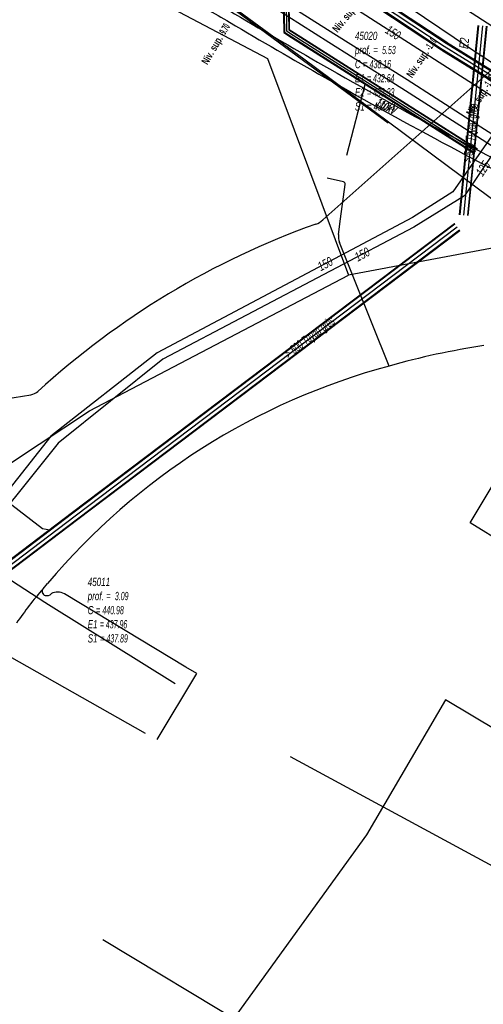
# Model space of a CAD drawing. Header units: metres. Extents: x 2695563 to 2696938, y 1260544 to 1262032.
# Tile 179 of 256: x 2696150 to 2696179, y 1261654 to 1261714. Entities that reach past the tile are written whole.
import ezdxf

# ---------------------------------------------------------------- set-up
doc = ezdxf.new("R2010")
doc.units = ezdxf.units.M
doc.header["$LTSCALE"] = 100
doc.linetypes.add('AUSGEZOGEN', pattern=[0])
doc.linetypes.add('STRICHLINIE2_S3', pattern=[0.25, 0.15, -0.1])
for name, color, linetype in [('Eau portable_Cadastre des conduites_Conduite', 171, 'AUSGEZOGEN'), ('Eau potable_Cadastre des conduites_Conduite_Texte', 171, 'AUSGEZOGEN'), ('EU_Cadastre des conduites', 24, 'AUSGEZOGEN'), ('EU_Cadastre des conduites – Texte', 7, 'AUSGEZOGEN'), ('EU_Cadastre des conduites_Regard normalisé – Texte', 24, 'AUSGEZOGEN'), ('EU_Cadastre des conduites_Texte entrée-sortie', 24, 'AUSGEZOGEN'), ('Gaz_Cadastre des conduites_Conduite', 32, 'AUSGEZOGEN'), ('Gaz_Cadastre des conduites_Conduite_Texte', 32, 'AUSGEZOGEN'), ('Réseau électrique_Cadastre des conduite_Bord du tracé', 1, 'AUSGEZOGEN'), ('Réseau électrique_Cadastre des conduite_Tronçon de tracé', 1, 'AUSGEZOGEN'), ('Réseau électrique_Cadastre des conduite_Tronçon de tracé_Texte', 1, 'AUSGEZOGEN'), ('Réseau électrique_Point altimétrique_Texte', 7, 'AUSGEZOGEN'), ('TV_Cadastre des conduites_CONDUITE', 92, 'AUSGEZOGEN'), ('Télécommunications_SW_Cadastre des conduites_Bord du tracé', 94, 'AUSGEZOGEN')]:
    doc.layers.add(name, color=color, linetype=linetype)
doc.styles.add('ARIAL', font='arial.ttf')
doc.styles.add('ARIALNARROW', font='ARIALN.TTF')
pattern_1 = [(0, (2708005, 1273150), (6075, 6075), [6075, -6075]), (90, (2708005, 1273150), (-6075, 6075), [6075, -6075])]

# ---------------------------------------------------------------- blocks, each defined once
blk = doc.blocks.new('COMPLEXOBJECT_1631')
at = {"layer": 'Réseau électrique_Cadastre des conduite_Bord du tracé', "color": 1, "linetype": 'AUSGEZOGEN', "transparency": 33554687}
blk.add_lwpolyline([(6189.373, 11699.463), (6187.297, 11700.777), (6184.765, 11702.39)], dxfattribs=at)
for centre, radius, start, end in [((6127.284, 11739.307), 8.98, 320.68258, 324.50671), ((6040.657, 11602.194), 161.931, 50.77009, 54.54179), ((6040.183, 11601.587), 162.101, 50.76703, 54.53675), ((6443.813, 12130.737), 502.935, 233.27473, 233.88802), ((6433.832, 12117.266), 486.77, 233.26795, 233.90405), ((6265.515, 11890.769), 204.008, 234.62174, 238.71189), ((6265.4, 11890.606), 204.408, 234.62304, 238.7135), ((6265.992, 11891.594), 204.961, 238.71763, 239.63141), ((6260.223, 11881.87), 194.254, 238.68032, 239.64938), ((6343.272, 12019.863), 354.704, 239.33609, 240.42019), ((6342.935, 12019.273), 354.625, 239.33457, 240.42116), ((6343.168, 12019.658), 354.474, 240.41829, 243.24475), ((6342.934, 12019.224), 354.582, 240.41746, 243.24618), ((6145.526, 11622.244), 88.799, 60.41101, 64.8136), ((6169.131, 11679.018), 28.118, 56.2201, 59.05251)]:
    blk.add_arc(centre, radius, start, end, dxfattribs=at)
blk = doc.blocks.new('COMPLEXOBJECT_1792')
at = {"layer": 'Réseau électrique_Cadastre des conduite_Bord du tracé', "color": 1, "linetype": 'AUSGEZOGEN', "transparency": 33554687}
blk.add_line((6195.051, 11693.681), (6194.461, 11694.139), dxfattribs=at)
for points in [[(6191.479, 11698.844), (6189.875, 11699.855), (6185.581, 11702.574), (6181.358, 11705.321), (6176.46, 11708.446), (6172.926, 11710.715), (6168.448, 11713.521), (6164.273, 11716.188), (6159.994, 11718.964), (6155.83, 11721.737), (6151.762, 11724.602), (6145.785, 11729.021), (6145.573, 11729.202), (6145.19, 11728.741), (6145.411, 11728.551), (6151.41, 11724.116), (6155.49, 11721.241), (6159.664, 11718.462), (6163.949, 11715.684), (6168.128, 11713.013), (6172.604, 11710.209), (6176.136, 11707.94), (6181.034, 11704.817), (6185.257, 11702.07), (6189.555, 11699.347), (6191.048, 11698.406)], [(6194.009, 11693.729), (6194.815, 11693.192), (6195.051, 11693.681)]]:
    blk.add_lwpolyline(points, dxfattribs=at)
for centre, radius, start, end in [((6190.152, 11696.571), 2.042, 2.47271, 63.9638), ((6190.519, 11696.886), 2.181, 2.53334, 63.88998), ((6196.182, 11697.105), 4.015, 186.37716, 237.23196), ((6196.573, 11697.417), 3.899, 186.4008, 237.20692)]:
    blk.add_arc(centre, radius, start, end, dxfattribs=at)
blk = doc.blocks.new('COMPLEXOBJECT_2127')
at = {"layer": 'Réseau électrique_Cadastre des conduite_Tronçon de tracé', "color": 1, "linetype": 'AUSGEZOGEN', "transparency": 33554687}
for p, q in [((6167.768, 11702.156), (6180.109, 11713.14)), ((6143.646, 11690.459), (6149.92, 11691.47)), ((6139.245, 11687.226), (6143.207, 11690.267))]:
    blk.add_line(p, q, dxfattribs=at)
for centre, radius, start, end in [((6180.402, 11712.813), 0.439, 90.12035, 131.84944), ((6166.881, 11703.161), 1.341, 289.71715, 311.43242), ((6184.17, 11654.746), 50.069, 109.6498, 132.48393), ((6149.793, 11692.317), 0.856, 278.53763, 310.94566), ((6143.807, 11689.493), 0.98, 99.46683, 127.77823), ((6137.433, 11689.378), 2.813, 243.93719, 310.09068)]:
    blk.add_arc(centre, radius, start, end, dxfattribs=at)
blk = doc.blocks.new('COMPLEXOBJECT_2173')
at = {"layer": 'Réseau électrique_Cadastre des conduite_Tronçon de tracé', "color": 1, "linetype": 'AUSGEZOGEN', "transparency": 33554687}
blk.add_line((6159.398, 11674.812), (6151.972, 11679.294), dxfattribs=at)
blk.add_arc((6151.553, 11678.552), 0.852, 60.52404, 116.46486, dxfattribs=at)
blk = doc.blocks.new('COMPLEXOBJECT_2243')
at = {"layer": 'Réseau électrique_Cadastre des conduite_Tronçon de tracé', "color": 1, "linetype": 'AUSGEZOGEN', "transparency": 33554687}
for p, q in [((6169.025, 11704.475), (6168.04, 11704.702)), ((6168.853, 11702.231), (6169.131, 11704.323))]:
    blk.add_line(p, q, dxfattribs=at)
blk.add_arc((6168.985, 11704.334), 0.147, 355.66671, 74.11469, dxfattribs=at)
blk = doc.blocks.new('COMPLEXOBJECT_2260')
at = {"layer": 'Réseau électrique_Cadastre des conduite_Tronçon de tracé', "color": 1, "linetype": 'AUSGEZOGEN', "transparency": 33554687}
for p, q in [((6168.729, 11701.271), (6168.853, 11702.231)), ((6171.82, 11693.224), (6168.789, 11700.785))]:
    blk.add_line(p, q, dxfattribs=at)
blk.add_arc((6169.54, 11701.124), 0.824, 169.75458, 204.3213, dxfattribs=at)
blk = doc.blocks.new('COMPLEXOBJECT_2527')
at = {"layer": 'Réseau électrique_Cadastre des conduite_Tronçon de tracé', "color": 1, "linetype": 'STRICHLINIE2_S3', "transparency": 33554687}
blk.add_lwpolyline([(6191.855, 11693.205), (6145.745, 11727.283), (6123.305, 11743.751)], dxfattribs=at)

msp = doc.modelspace()

# ---------------------------------------------------------------- hatches: boundary and pattern name
at = {"layer": 'Réseau électrique_Cadastre des conduite_Bord du tracé', "lineweight": 18, "transparency": 33554687}
h = msp.add_hatch(dxfattribs=at)
h.set_pattern_fill('MUSTER', color=1, scale=6075, style=0, pattern_type=2)
h.set_pattern_definition(pattern_1)
h.paths.add_polyline_path([(2696135.201, 1261733.427), (2696135.481, 1261733.227), (2696135.761, 1261733.027), (2696136.04, 1261732.826), (2696136.318, 1261732.624), (2696136.597, 1261732.422), (2696136.875, 1261732.219), (2696137.152, 1261732.015), (2696137.429, 1261731.811), (2696137.706, 1261731.607), (2696137.982, 1261731.401), (2696138.257, 1261731.196), (2696138.533, 1261730.989), (2696138.808, 1261730.782), (2696139.082, 1261730.575), (2696139.356, 1261730.367), (2696139.629, 1261730.158), (2696139.902, 1261729.948), (2696140.175, 1261729.739), (2696140.447, 1261729.528), (2696140.719, 1261729.317), (2696140.99, 1261729.106), (2696141.261, 1261728.893), (2696141.531, 1261728.681), (2696141.801, 1261728.467), (2696142.071, 1261728.253), (2696142.34, 1261728.039), (2696142.608, 1261727.824), (2696142.876, 1261727.608), (2696143.144, 1261727.392), (2696143.411, 1261727.175), (2696143.678, 1261726.958), (2696143.818, 1261726.854), (2696143.958, 1261726.75), (2696144.097, 1261726.645), (2696144.237, 1261726.541), (2696144.377, 1261726.437), (2696144.517, 1261726.333), (2696144.657, 1261726.229), (2696144.797, 1261726.126), (2696144.937, 1261726.022), (2696145.077, 1261725.918), (2696145.217, 1261725.814), (2696145.357, 1261725.71), (2696145.497, 1261725.607), (2696145.638, 1261725.503), (2696145.778, 1261725.4), (2696145.918, 1261725.296), (2696146.059, 1261725.193), (2696146.199, 1261725.089), (2696146.339, 1261724.986), (2696146.48, 1261724.883), (2696146.62, 1261724.78), (2696146.761, 1261724.676), (2696146.901, 1261724.573), (2696147.042, 1261724.47), (2696147.182, 1261724.367), (2696147.323, 1261724.264), (2696147.464, 1261724.161), (2696147.605, 1261724.058), (2696147.745, 1261723.956), (2696147.886, 1261723.853), (2696148.027, 1261723.75), (2696148.411, 1261723.478), (2696148.796, 1261723.207), (2696149.181, 1261722.936), (2696149.567, 1261722.667), (2696149.954, 1261722.398), (2696150.341, 1261722.131), (2696150.729, 1261721.864), (2696151.118, 1261721.598), (2696151.507, 1261721.333), (2696151.896, 1261721.069), (2696152.287, 1261720.806), (2696152.678, 1261720.544), (2696153.069, 1261720.282), (2696153.461, 1261720.022), (2696153.854, 1261719.762), (2696154.247, 1261719.503), (2696154.641, 1261719.246), (2696155.036, 1261718.989), (2696155.431, 1261718.733), (2696155.826, 1261718.478), (2696156.223, 1261718.224), (2696156.619, 1261717.971), (2696157.017, 1261717.718), (2696157.415, 1261717.467), (2696157.813, 1261717.216), (2696158.213, 1261716.967), (2696158.612, 1261716.718), (2696159.013, 1261716.471), (2696159.414, 1261716.224), (2696159.815, 1261715.978), (2696160.217, 1261715.733), (2696160.308, 1261715.678), (2696160.398, 1261715.623), (2696160.489, 1261715.568), (2696160.579, 1261715.513), (2696160.67, 1261715.458), (2696160.761, 1261715.403), (2696160.852, 1261715.349), (2696160.942, 1261715.294), (2696161.033, 1261715.239), (2696161.124, 1261715.185), (2696161.215, 1261715.13), (2696161.306, 1261715.075), (2696161.397, 1261715.021), (2696161.487, 1261714.967), (2696161.578, 1261714.912), (2696161.669, 1261714.858), (2696161.76, 1261714.804), (2696161.852, 1261714.749), (2696161.943, 1261714.695), (2696162.034, 1261714.641), (2696162.125, 1261714.587), (2696162.216, 1261714.533), (2696162.307, 1261714.479), (2696162.399, 1261714.425), (2696162.49, 1261714.371), (2696162.581, 1261714.317), (2696162.672, 1261714.264), (2696162.764, 1261714.21), (2696162.855, 1261714.156), (2696162.947, 1261714.103), (2696163.038, 1261714.049), (2696163.225, 1261713.938), (2696163.411, 1261713.828), (2696163.598, 1261713.718), (2696163.785, 1261713.607), (2696163.972, 1261713.497), (2696164.159, 1261713.387), (2696164.346, 1261713.277), (2696164.533, 1261713.167), (2696164.72, 1261713.058), (2696164.907, 1261712.948), (2696165.095, 1261712.839), (2696165.282, 1261712.729), (2696165.47, 1261712.62), (2696165.657, 1261712.511), (2696165.845, 1261712.402), (2696166.032, 1261712.293), (2696166.22, 1261712.185), (2696166.408, 1261712.076), (2696166.596, 1261711.967), (2696166.784, 1261711.859), (2696166.972, 1261711.751), (2696167.16, 1261711.642), (2696167.348, 1261711.534), (2696167.536, 1261711.426), (2696167.724, 1261711.319), (2696167.912, 1261711.211), (2696168.101, 1261711.103), (2696168.289, 1261710.996), (2696168.478, 1261710.888), (2696168.666, 1261710.781), (2696168.855, 1261710.674), (2696169.346, 1261710.396), (2696169.838, 1261710.118), (2696170.33, 1261709.841), (2696170.823, 1261709.565), (2696171.316, 1261709.29), (2696171.81, 1261709.015), (2696172.303, 1261708.742), (2696172.798, 1261708.469), (2696173.293, 1261708.197), (2696173.788, 1261707.925), (2696174.284, 1261707.655), (2696174.78, 1261707.385), (2696175.276, 1261707.116), (2696175.773, 1261706.848), (2696176.271, 1261706.581), (2696176.768, 1261706.314), (2696177.267, 1261706.048), (2696177.765, 1261705.783), (2696178.264, 1261705.519), (2696178.764, 1261705.256), (2696179.264, 1261704.993), (2696179.764, 1261704.731), (2696180.265, 1261704.47), (2696180.766, 1261704.21), (2696181.268, 1261703.951), (2696181.77, 1261703.692), (2696182.272, 1261703.434), (2696182.775, 1261703.177), (2696183.278, 1261702.921), (2696183.782, 1261702.666), (2696184.286, 1261702.411), (2696184.485, 1261702.317), (2696184.684, 1261702.223), (2696184.882, 1261702.128), (2696185.081, 1261702.032), (2696185.279, 1261701.936), (2696185.477, 1261701.84), (2696185.675, 1261701.743), (2696185.872, 1261701.646), (2696186.069, 1261701.548), (2696186.266, 1261701.45), (2696186.463, 1261701.351), (2696186.659, 1261701.252), (2696186.855, 1261701.152), (2696187.051, 1261701.052), (2696187.247, 1261700.951), (2696187.442, 1261700.849), (2696187.638, 1261700.748), (2696187.832, 1261700.646), (2696188.027, 1261700.543), (2696188.222, 1261700.44), (2696188.416, 1261700.336), (2696188.61, 1261700.232), (2696188.803, 1261700.127), (2696188.997, 1261700.022), (2696189.19, 1261699.917), (2696189.383, 1261699.81), (2696189.575, 1261699.704), (2696189.768, 1261699.597), (2696189.96, 1261699.489), (2696190.151, 1261699.381), (2696190.343, 1261699.273), (2696188.267, 1261700.587), (2696185.735, 1261702.2), (2696185.698, 1261702.225), (2696185.66, 1261702.25), (2696185.623, 1261702.275), (2696185.586, 1261702.299), (2696185.548, 1261702.324), (2696185.511, 1261702.349), (2696185.473, 1261702.373), (2696185.436, 1261702.398), (2696185.398, 1261702.422), (2696185.36, 1261702.446), (2696185.323, 1261702.471), (2696185.285, 1261702.495), (2696185.247, 1261702.519), (2696185.209, 1261702.543), (2696185.172, 1261702.567), (2696185.134, 1261702.591), (2696185.096, 1261702.615), (2696185.058, 1261702.639), (2696185.02, 1261702.663), (2696184.982, 1261702.687), (2696184.944, 1261702.71), (2696184.906, 1261702.734), (2696184.867, 1261702.758), (2696184.829, 1261702.781), (2696184.791, 1261702.805), (2696184.753, 1261702.828), (2696184.715, 1261702.851), (2696184.676, 1261702.875), (2696184.638, 1261702.898), (2696184.599, 1261702.921), (2696184.561, 1261702.944), (2696184.058, 1261703.198), (2696183.554, 1261703.453), (2696183.052, 1261703.709), (2696182.549, 1261703.966), (2696182.048, 1261704.224), (2696181.546, 1261704.482), (2696181.045, 1261704.741), (2696180.545, 1261705.001), (2696180.044, 1261705.262), (2696179.544, 1261705.523), (2696179.045, 1261705.786), (2696178.546, 1261706.049), (2696178.048, 1261706.313), (2696177.549, 1261706.577), (2696177.052, 1261706.843), (2696176.555, 1261707.109), (2696176.058, 1261707.376), (2696175.561, 1261707.644), (2696175.065, 1261707.913), (2696174.57, 1261708.182), (2696174.075, 1261708.452), (2696173.58, 1261708.723), (2696173.086, 1261708.995), (2696172.592, 1261709.268), (2696172.098, 1261709.541), (2696171.605, 1261709.815), (2696171.113, 1261710.09), (2696170.621, 1261710.366), (2696170.129, 1261710.643), (2696169.638, 1261710.92), (2696169.147, 1261711.198), (2696168.959, 1261711.305), (2696168.771, 1261711.412), (2696168.582, 1261711.519), (2696168.394, 1261711.626), (2696168.206, 1261711.734), (2696168.018, 1261711.841), (2696167.831, 1261711.949), (2696167.643, 1261712.057), (2696167.455, 1261712.164), (2696167.267, 1261712.272), (2696167.08, 1261712.381), (2696166.892, 1261712.489), (2696166.705, 1261712.597), (2696166.518, 1261712.705), (2696166.33, 1261712.814), (2696166.143, 1261712.923), (2696165.956, 1261713.031), (2696165.769, 1261713.14), (2696165.582, 1261713.249), (2696165.395, 1261713.358), (2696165.208, 1261713.468), (2696165.021, 1261713.577), (2696164.834, 1261713.686), (2696164.647, 1261713.796), (2696164.461, 1261713.906), (2696164.274, 1261714.015), (2696164.087, 1261714.125), (2696163.901, 1261714.235), (2696163.715, 1261714.345), (2696163.528, 1261714.456), (2696163.342, 1261714.566), (2696163.251, 1261714.619), (2696163.16, 1261714.673), (2696163.069, 1261714.726), (2696162.978, 1261714.78), (2696162.887, 1261714.833), (2696162.797, 1261714.887), (2696162.706, 1261714.94), (2696162.615, 1261714.994), (2696162.524, 1261715.048), (2696162.434, 1261715.101), (2696162.343, 1261715.155), (2696162.252, 1261715.209), (2696162.162, 1261715.263), (2696162.071, 1261715.317), (2696161.98, 1261715.371), (2696161.89, 1261715.425), (2696161.799, 1261715.479), (2696161.709, 1261715.533), (2696161.618, 1261715.587), (2696161.528, 1261715.642), (2696161.438, 1261715.696), (2696161.347, 1261715.75), (2696161.257, 1261715.804), (2696161.166, 1261715.859), (2696161.076, 1261715.913), (2696160.986, 1261715.968), (2696160.896, 1261716.022), (2696160.805, 1261716.077), (2696160.715, 1261716.132), (2696160.625, 1261716.186), (2696160.535, 1261716.241), (2696160.134, 1261716.485), (2696159.733, 1261716.731), (2696159.333, 1261716.977), (2696158.934, 1261717.224), (2696158.535, 1261717.472), (2696158.136, 1261717.721), (2696157.739, 1261717.971), (2696157.341, 1261718.222), (2696156.945, 1261718.474), (2696156.549, 1261718.727), (2696156.153, 1261718.98), (2696155.758, 1261719.235), (2696155.364, 1261719.49), (2696154.971, 1261719.747), (2696154.577, 1261720.004), (2696154.185, 1261720.262), (2696153.793, 1261720.521), (2696153.402, 1261720.781), (2696153.011, 1261721.042), (2696152.621, 1261721.304), (2696152.231, 1261721.566), (2696151.842, 1261721.83), (2696151.454, 1261722.094), (2696151.067, 1261722.36), (2696150.679, 1261722.626), (2696150.293, 1261722.893), (2696149.907, 1261723.161), (2696149.522, 1261723.43), (2696149.137, 1261723.7), (2696148.753, 1261723.97), (2696148.37, 1261724.242), (2696148.23, 1261724.344), (2696148.089, 1261724.447), (2696147.949, 1261724.549), (2696147.809, 1261724.652), (2696147.669, 1261724.754), (2696147.529, 1261724.857), (2696147.389, 1261724.96), (2696147.249, 1261725.062), (2696147.109, 1261725.165), (2696146.969, 1261725.268), (2696146.829, 1261725.371), (2696146.689, 1261725.474), (2696146.549, 1261725.577), (2696146.409, 1261725.68), (2696146.27, 1261725.783), (2696146.13, 1261725.886), (2696145.99, 1261725.989), (2696145.85, 1261726.092), (2696145.711, 1261726.195), (2696145.571, 1261726.299), (2696145.432, 1261726.402), (2696145.292, 1261726.505), (2696145.153, 1261726.609), (2696145.013, 1261726.712), (2696144.874, 1261726.816), (2696144.734, 1261726.919), (2696144.595, 1261727.023), (2696144.456, 1261727.127), (2696144.316, 1261727.23), (2696144.177, 1261727.334), (2696144.038, 1261727.438), (2696143.771, 1261727.655), (2696143.504, 1261727.872), (2696143.237, 1261728.088), (2696142.969, 1261728.303), (2696142.7, 1261728.518), (2696142.432, 1261728.733), (2696142.162, 1261728.946), (2696141.892, 1261729.16), (2696141.622, 1261729.372), (2696141.352, 1261729.584), (2696141.08, 1261729.796), (2696140.809, 1261730.007), (2696140.537, 1261730.217), (2696140.264, 1261730.427), (2696139.991, 1261730.636), (2696139.718, 1261730.844), (2696139.444, 1261731.052), (2696139.17, 1261731.26), (2696138.895, 1261731.467), (2696138.62, 1261731.673), (2696138.344, 1261731.879), (2696138.068, 1261732.084), (2696137.792, 1261732.288), (2696137.515, 1261732.492), (2696137.238, 1261732.695), (2696136.96, 1261732.898), (2696136.682, 1261733.1), (2696136.403, 1261733.302), (2696136.124, 1261733.503), (2696135.845, 1261733.703), (2696135.565, 1261733.903), (2696135.554, 1261733.887), (2696135.542, 1261733.872), (2696135.531, 1261733.856), (2696135.52, 1261733.84), (2696135.508, 1261733.825), (2696135.497, 1261733.809), (2696135.486, 1261733.793), (2696135.474, 1261733.778), (2696135.463, 1261733.762), (2696135.451, 1261733.747), (2696135.439, 1261733.731), (2696135.428, 1261733.716), (2696135.416, 1261733.7), (2696135.405, 1261733.685), (2696135.393, 1261733.67), (2696135.381, 1261733.654), (2696135.369, 1261733.639), (2696135.358, 1261733.624), (2696135.346, 1261733.608), (2696135.334, 1261733.593), (2696135.322, 1261733.578), (2696135.31, 1261733.563), (2696135.298, 1261733.547), (2696135.286, 1261733.532), (2696135.274, 1261733.517), (2696135.262, 1261733.502), (2696135.25, 1261733.487), (2696135.238, 1261733.472), (2696135.225, 1261733.457), (2696135.213, 1261733.442)], flags=0)
h = msp.add_hatch(dxfattribs=at)
h.set_pattern_fill('MUSTER', color=1, scale=6075, style=0, pattern_type=2)
h.set_pattern_definition(pattern_1)
h.paths.add_polyline_path([(2696196.021, 1261693.491), (2696195.431, 1261693.949), (2696195.338, 1261694.011), (2696195.247, 1261694.075), (2696195.158, 1261694.142), (2696195.071, 1261694.212), (2696194.985, 1261694.283), (2696194.902, 1261694.358), (2696194.821, 1261694.435), (2696194.743, 1261694.513), (2696194.666, 1261694.595), (2696194.592, 1261694.678), (2696194.52, 1261694.763), (2696194.451, 1261694.851), (2696194.384, 1261694.94), (2696194.32, 1261695.032), (2696194.259, 1261695.125), (2696194.2, 1261695.219), (2696194.144, 1261695.316), (2696194.091, 1261695.414), (2696194.04, 1261695.513), (2696193.993, 1261695.614), (2696193.948, 1261695.716), (2696193.906, 1261695.82), (2696193.868, 1261695.924), (2696193.832, 1261696.03), (2696193.799, 1261696.137), (2696193.77, 1261696.244), (2696193.743, 1261696.352), (2696193.72, 1261696.462), (2696193.699, 1261696.571), (2696193.682, 1261696.681), (2696193.668, 1261696.792), (2696193.663, 1261696.867), (2696193.656, 1261696.942), (2696193.646, 1261697.017), (2696193.634, 1261697.091), (2696193.619, 1261697.165), (2696193.602, 1261697.238), (2696193.582, 1261697.311), (2696193.559, 1261697.383), (2696193.534, 1261697.454), (2696193.507, 1261697.524), (2696193.477, 1261697.593), (2696193.445, 1261697.661), (2696193.41, 1261697.728), (2696193.373, 1261697.794), (2696193.334, 1261697.858), (2696193.293, 1261697.922), (2696193.25, 1261697.983), (2696193.204, 1261698.043), (2696193.156, 1261698.102), (2696193.107, 1261698.158), (2696193.055, 1261698.213), (2696193.002, 1261698.266), (2696192.947, 1261698.318), (2696192.89, 1261698.367), (2696192.831, 1261698.415), (2696192.771, 1261698.46), (2696192.71, 1261698.503), (2696192.646, 1261698.544), (2696192.582, 1261698.583), (2696192.516, 1261698.62), (2696192.449, 1261698.654), (2696190.845, 1261699.665), (2696186.551, 1261702.384), (2696182.328, 1261705.131), (2696177.43, 1261708.256), (2696173.896, 1261710.525), (2696169.418, 1261713.331), (2696165.243, 1261715.998), (2696160.964, 1261718.774), (2696156.8, 1261721.547), (2696152.732, 1261724.412), (2696146.755, 1261728.831), (2696146.543, 1261729.012), (2696146.16, 1261728.551), (2696146.381, 1261728.361), (2696152.38, 1261723.926), (2696156.46, 1261721.051), (2696160.634, 1261718.272), (2696164.919, 1261715.494), (2696169.098, 1261712.823), (2696173.574, 1261710.019), (2696177.106, 1261707.75), (2696182.004, 1261704.627), (2696186.227, 1261701.88), (2696190.525, 1261699.157), (2696192.018, 1261698.216), (2696192.081, 1261698.184), (2696192.143, 1261698.15), (2696192.203, 1261698.113), (2696192.263, 1261698.075), (2696192.321, 1261698.034), (2696192.377, 1261697.992), (2696192.432, 1261697.947), (2696192.486, 1261697.901), (2696192.537, 1261697.853), (2696192.588, 1261697.803), (2696192.636, 1261697.751), (2696192.682, 1261697.698), (2696192.727, 1261697.643), (2696192.77, 1261697.587), (2696192.811, 1261697.529), (2696192.849, 1261697.47), (2696192.886, 1261697.41), (2696192.92, 1261697.348), (2696192.953, 1261697.285), (2696192.983, 1261697.221), (2696193.011, 1261697.156), (2696193.037, 1261697.09), (2696193.06, 1261697.024), (2696193.081, 1261696.956), (2696193.1, 1261696.888), (2696193.116, 1261696.819), (2696193.13, 1261696.75), (2696193.142, 1261696.68), (2696193.151, 1261696.61), (2696193.158, 1261696.54), (2696193.162, 1261696.469), (2696193.176, 1261696.355), (2696193.194, 1261696.241), (2696193.215, 1261696.128), (2696193.239, 1261696.016), (2696193.266, 1261695.904), (2696193.297, 1261695.793), (2696193.331, 1261695.684), (2696193.367, 1261695.575), (2696193.407, 1261695.467), (2696193.45, 1261695.36), (2696193.496, 1261695.255), (2696193.545, 1261695.151), (2696193.597, 1261695.048), (2696193.652, 1261694.947), (2696193.71, 1261694.848), (2696193.771, 1261694.75), (2696193.834, 1261694.654), (2696193.9, 1261694.56), (2696193.969, 1261694.468), (2696194.04, 1261694.378), (2696194.114, 1261694.29), (2696194.19, 1261694.204), (2696194.269, 1261694.121), (2696194.35, 1261694.039), (2696194.434, 1261693.96), (2696194.52, 1261693.884), (2696194.607, 1261693.809), (2696194.697, 1261693.738), (2696194.789, 1261693.669), (2696194.883, 1261693.603), (2696194.979, 1261693.539), (2696195.785, 1261693.002)], flags=0)

# ---------------------------------------------------------------- linework, layer by layer
at = {"layer": 'Eau portable_Cadastre des conduites_Conduite', "color": 7, "linetype": 'AUSGEZOGEN', "transparency": 33554687}
for p, q in [((2696167.94, 1261719.079), (2696177.708, 1261712.494)), ((2696151.966, 1261678.464), (2696159.713, 1261673.631))]:
    msp.add_line(p, q, dxfattribs=at)
at = {"layer": 'Eau portable_Cadastre des conduites_Conduite', "linetype": 'AUSGEZOGEN', "transparency": 33554687}
for p, q in [((2696172.362, 1261715.437), (2696176.307, 1261712.822)), ((2696172.046, 1261714.971), (2696175.997, 1261712.354)), ((2696172.064, 1261714.997), (2696176.014, 1261712.38)), ((2696172.081, 1261715.023), (2696176.031, 1261712.406)), ((2696172.327, 1261715.385), (2696176.273, 1261712.77)), ((2696172.344, 1261715.411), (2696176.29, 1261712.796)), ((2696176.267, 1261712.774), (2696179.637, 1261710.687)), ((2696176.284, 1261712.801), (2696179.654, 1261710.714)), ((2696176.3, 1261712.827), (2696179.67, 1261710.74)), ((2696176.004, 1261712.349), (2696179.374, 1261710.262)), ((2696176.02, 1261712.375), (2696179.39, 1261710.288)), ((2696176.037, 1261712.402), (2696179.407, 1261710.315))]:
    msp.add_line(p, q, dxfattribs=at)
at = {"layer": 'Eau portable_Cadastre des conduites_Conduite', "color": 255, "linetype": 'AUSGEZOGEN', "transparency": 33554687}
for p, q in [((2696172.204, 1261715.204), (2696176.152, 1261712.588)), ((2696176.152, 1261712.588), (2696179.522, 1261710.501))]:
    msp.add_line(p, q, dxfattribs=at)
at = {"layer": 'Eau portable_Cadastre des conduites_Conduite', "color": 7, "linetype": 'AUSGEZOGEN', "transparency": 33554687}
for points in [[(2696177.708, 1261712.494), (2696181.446, 1261710.034), (2696181.632, 1261709.917)], [(2696180.244, 1261707.714), (2696180.115, 1261707.472), (2696177.477, 1261703.568)], [(2696177.477, 1261703.568), (2696177.393, 1261703.444), (2696174.296, 1261701.521)], [(2696174.296, 1261701.521), (2696158.963, 1261693.456), (2696152.562, 1261688.322), (2696147.148, 1261681.586), (2696144.038, 1261677.604), (2696141.072, 1261672.114), (2696138.532, 1261667.347), (2696138.074, 1261666.509), (2696133.756, 1261658.593), (2696127.487, 1261647.965), (2696126.083, 1261645.593), (2696120.989, 1261637.539), (2696118.426, 1261633.678), (2696116.722, 1261631.221), (2696112.199, 1261624.69), (2696107.787, 1261618.624), (2696102.737, 1261612.063)], [(2696147.148, 1261681.586), (2696147.305, 1261681.484), (2696151.74, 1261678.61), (2696151.966, 1261678.464)]]:
    msp.add_lwpolyline(points, dxfattribs=at)
at = {"layer": 'EU_Cadastre des conduites', "linetype": 'AUSGEZOGEN', "transparency": 33554687}
for p, q in [((2696177.092, 1261702.286), (2696178.238, 1261713.856)), ((2696177.112, 1261702.284), (2696178.258, 1261713.854)), ((2696177.132, 1261702.282), (2696178.278, 1261713.852)), ((2696177.59, 1261702.236), (2696178.736, 1261713.806)), ((2696177.61, 1261702.234), (2696178.756, 1261713.804)), ((2696177.63, 1261702.232), (2696178.776, 1261713.802)), ((2696153.438, 1261684.095), (2696176.791, 1261701.756)), ((2696153.45, 1261684.079), (2696176.803, 1261701.74)), ((2696153.462, 1261684.063), (2696176.815, 1261701.724)), ((2696153.74, 1261683.697), (2696177.093, 1261701.358)), ((2696153.752, 1261683.681), (2696177.105, 1261701.342)), ((2696153.764, 1261683.665), (2696177.117, 1261701.326)), ((2696148.387, 1261680.276), (2696153.438, 1261684.095)), ((2696148.399, 1261680.26), (2696153.45, 1261684.079)), ((2696148.411, 1261680.244), (2696153.462, 1261684.063)), ((2696148.689, 1261679.878), (2696153.74, 1261683.697)), ((2696148.701, 1261679.862), (2696153.752, 1261683.681)), ((2696148.713, 1261679.846), (2696153.764, 1261683.665))]:
    msp.add_line(p, q, dxfattribs=at)
at = {"layer": 'EU_Cadastre des conduites', "color": 255, "transparency": 33554687}
for p, q in [((2696177.361, 1261702.259), (2696178.507, 1261713.829)), ((2696153.601, 1261683.88), (2696176.954, 1261701.541)), ((2696148.55, 1261680.061), (2696153.601, 1261683.88))]:
    msp.add_line(p, q, dxfattribs=at)
at = {"layer": 'EU_Cadastre des conduites', "color": 24, "linetype": 'AUSGEZOGEN', "transparency": 33554687}
msp.add_line((2696155.29, 1261657.98), (2696170.892, 1261648.599), dxfattribs=at)
for points in [[(2696147.301, 1261686.409), (2696151.6, 1261683.102), (2696152.053, 1261683.027)], [(2696166.73, 1261669.16), (2696187.567, 1261657.903), (2696188.04, 1261657.976)]]:
    msp.add_lwpolyline(points, dxfattribs=at)
at = {"layer": 'Gaz_Cadastre des conduites_Conduite', "linetype": 'AUSGEZOGEN', "transparency": 33554687}
for p, q in [((2696166.314, 1261716.007), (2696166.353, 1261713.426)), ((2696166.333, 1261716.008), (2696166.371, 1261713.437)), ((2696166.352, 1261716.008), (2696166.39, 1261713.447)), ((2696166.614, 1261716.012), (2696166.65, 1261713.593)), ((2696166.633, 1261716.012), (2696166.669, 1261713.603)), ((2696166.652, 1261716.013), (2696166.687, 1261713.614)), ((2696166.353, 1261713.426), (2696166.83, 1261713.123)), ((2696166.371, 1261713.437), (2696166.841, 1261713.138)), ((2696166.39, 1261713.447), (2696166.851, 1261713.154)), ((2696166.65, 1261713.593), (2696166.991, 1261713.376)), ((2696166.669, 1261713.603), (2696167.001, 1261713.392)), ((2696166.687, 1261713.614), (2696167.012, 1261713.407)), ((2696166.83, 1261713.123), (2696178.001, 1261706.03)), ((2696166.841, 1261713.138), (2696178.011, 1261706.045)), ((2696166.851, 1261713.154), (2696178.021, 1261706.061)), ((2696166.991, 1261713.376), (2696178.161, 1261706.283)), ((2696167.001, 1261713.392), (2696178.171, 1261706.299)), ((2696167.012, 1261713.407), (2696178.181, 1261706.314))]:
    msp.add_line(p, q, dxfattribs=at)
at = {"layer": 'Gaz_Cadastre des conduites_Conduite', "color": 255, "linetype": 'AUSGEZOGEN', "transparency": 33554687}
for p, q in [((2696166.483, 1261716.01), (2696166.52, 1261713.52)), ((2696166.52, 1261713.52), (2696166.921, 1261713.265)), ((2696166.921, 1261713.265), (2696178.091, 1261706.172))]:
    msp.add_line(p, q, dxfattribs=at)
at = {"layer": 'Gaz_Cadastre des conduites_Conduite', "color": 32, "linetype": 'AUSGEZOGEN', "transparency": 33554687}
msp.add_line((2696149.568, 1261675.296), (2696157.885, 1261670.589), dxfattribs=at)
for points in [[(2696167.42, 1261720.64), (2696167.42, 1261720.43), (2696167.42, 1261720.11), (2696167.42, 1261719.82), (2696167.42, 1261718.6), (2696168.25, 1261716.5), (2696180.26, 1261708.77)], [(2696179.673, 1261707.983), (2696176.68, 1261703.684), (2696174.212, 1261702.109)], [(2696174.212, 1261702.109), (2696158.615, 1261693.841), (2696152.111, 1261688.747), (2696144.238, 1261678.778), (2696143.414, 1261677.735), (2696140.607, 1261672.441), (2696137.319, 1261666.176), (2696135.135, 1261662.161), (2696132.112, 1261656.794), (2696129.051, 1261651.597), (2696122.607, 1261641.164), (2696118.211, 1261634.425), (2696116.833, 1261632.364), (2696113.298, 1261627.21), (2696112.24, 1261625.671), (2696109.823, 1261622.35), (2696107.673, 1261619.418), (2696103.915, 1261614.381), (2696096.343, 1261604.972)]]:
    msp.add_lwpolyline(points, dxfattribs=at)
at = {"layer": 'Réseau électrique_Cadastre des conduite_Tronçon de tracé', "color": 1, "linetype": 'AUSGEZOGEN', "transparency": 33554687}
for p, q in [((2696170.211, 1261705.921), (2696171.321, 1261710.237)), ((2696177.732, 1261683.446), (2696179.447, 1261686.307)), ((2696183.682, 1261679.807), (2696177.732, 1261683.446)), ((2696151.631, 1261679.425), (2696151.912, 1261679.744)), ((2696161.027, 1261674.236), (2696160.368, 1261674.622)), ((2696158.619, 1261670.21), (2696161.027, 1261674.236))]:
    msp.add_line(p, q, dxfattribs=at)
msp.add_lwpolyline([(2696199.567, 1261700.583), (2696169.65, 1261719.902), (2696169.637, 1261720.391)], dxfattribs=at)
for centre, radius, start, end in [((2696185.825, 1261646.781), 48.055, 98.6666, 105.73894), ((2696183.506, 1261653.156), 41.293, 105.04091, 139.9171), ((2696172.125, 1261661.907), 26.961, 139.47603, 145.12929), ((2696151.843, 1261679.264), 0.266, 142.91889, 251.52039), ((2696151.858, 1261679.386), 0.387, 255.21856, 317.57668)]:
    msp.add_arc(centre, radius, start, end, dxfattribs=at)
at = {"layer": 'TV_Cadastre des conduites_CONDUITE', "color": 92, "linetype": 'AUSGEZOGEN', "transparency": 33554687}
msp.add_lwpolyline([(2696193.574, 1261675.006), (2696187.424, 1261665.953), (2696176.23, 1261672.626), (2696171.399, 1261664.389), (2696162.513, 1261652.085), (2696157.149, 1261643.387), (2696154.862, 1261644.741)], dxfattribs=at)
at = {"layer": 'Télécommunications_SW_Cadastre des conduites_Bord du tracé', "color": 94, "linetype": 'AUSGEZOGEN', "transparency": 33554687}
for points in [[(2696215.826, 1261691.142), (2696208.835, 1261695.582), (2696192.825, 1261693.016), (2696167.569, 1261711.79), (2696125.97, 1261742.317), (2696122.894, 1261744.574), (2696075.228, 1261773.727), (2696050.382, 1261792.543), (2696040.133, 1261799.81), (2696018.524, 1261815.133), (2696011.051, 1261819.32)], [(2696065.757, 1261732.222), (2696071.983, 1261732.835), (2696076.485, 1261733.278), (2696085.733, 1261734.34), (2696091.454, 1261749.964), (2696107.237, 1261740.736), (2696125.425, 1261732.481), (2696125.97, 1261732.209), (2696139.206, 1261725.613), (2696165.356, 1261711.835), (2696170.296, 1261698.595)], [(2696204.094, 1261698.368), (2696200.214, 1261700.146), (2696199.733, 1261700.506), (2696192.323, 1261702.718), (2696170.296, 1261698.595)], [(2696141.248, 1261678.2), (2696142.397, 1261677.592), (2696142.84, 1261677.359), (2696148.666, 1261686.439), (2696149.826, 1261687.227), (2696154.482, 1261690.29), (2696170.296, 1261698.595)]]:
    msp.add_lwpolyline(points, dxfattribs=at)

# ---------------------------------------------------------------- block references
at = {"layer": 'Réseau électrique_Cadastre des conduite_Bord du tracé', "color": 1, "linetype": 'AUSGEZOGEN', "lineweight": -3, "transparency": 33554687}
for name in ['COMPLEXOBJECT_1631', 'COMPLEXOBJECT_1792']:
    msp.add_blockref(name, (2690000.97, 1249999.81), dxfattribs=at)
at = {"layer": 'Réseau électrique_Cadastre des conduite_Tronçon de tracé', "color": 1, "linetype": 'STRICHLINIE2_S3', "lineweight": -3, "transparency": 33554687}
msp.add_blockref('COMPLEXOBJECT_2527', (2690000.97, 1249999.81), dxfattribs=at)
at = {"layer": 'Réseau électrique_Cadastre des conduite_Tronçon de tracé', "color": 1, "linetype": 'AUSGEZOGEN', "lineweight": -3, "transparency": 33554687}
for name in ['COMPLEXOBJECT_2127', 'COMPLEXOBJECT_2243', 'COMPLEXOBJECT_2260', 'COMPLEXOBJECT_2173']:
    msp.add_blockref(name, (2690000.97, 1249999.81), dxfattribs=at)

# ---------------------------------------------------------------- texts
at = {"layer": 'Eau potable_Cadastre des conduites_Conduite_Texte', "color": 7, "transparency": 33554687, "char_height": 0.55426, "width": 1.10014, "attachment_point": 5, "style": 'ARIAL'}
for s, insert, rotation in [('\\A1;{\\fArial|i1|b0;\\H0.554263;\\W0.700000;\\C7;125}\\P', (2696178.524, 1261705.108), 55.9503), ('\\A1;{\\fArial|i1|b0;\\H0.554263;\\W0.700000;\\C7;150}\\P', (2696171.144, 1261699.857), 27.7695)]:
    msp.add_mtext(s, dxfattribs=dict(at, insert=insert, rotation=rotation))
at = {"layer": 'EU_Cadastre des conduites – Texte', "color": 24, "transparency": 33554687, "char_height": 0.55705, "width": 6, "attachment_point": 5, "style": 'ARIAL'}
for insert, rotation in [((2696177.856, 1261707.246), 84.0762), ((2696167.953, 1261694.718), 37.4238)]:
    msp.add_mtext('\\A1;{\\fArial|b0|i1|c0|p34;\\W0.7;> \\W0.49;500 Tuyau grès}', dxfattribs=dict(at, insert=insert, rotation=rotation))
at = {"layer": 'EU_Cadastre des conduites_Regard normalisé – Texte', "color": 24, "transparency": 33554687, "char_height": 0.50641, "attachment_point": 1, "line_spacing_factor": 1.024096, "style": 'ARIAL'}
for s, insert, width in [('\\A1;{\\fArial|b0|i1|c0|p34;\\W0.69532;45020}\\P{\\fArial|b0|i1|c0|p34;\\H0.99721x;\\W0.69532;prof. = \\W0.48672; 5.53}\\P{\\fArial|b0|i1|c0|p34;\\H0.99721x;\\W0.69532;C =\\W0.48672; 438.16}\\P{\\fArial|b0|i1|c0|p34;\\H0.99721x;\\W0.69532;E1 \\W0.48672;= 432.64}\\P{\\fArial|b0|i1|c0|p34;\\H0.99721x;\\W0.69532;E2 \\W0.48672;= 433.33}\\P{\\fArial|b0|i1|c0|p34;\\H0.99721x;\\W0.69532;S1 =\\W0.48672; 432.63}', (2696170.699, 1261713.47), 2.8414), ('\\A1;{\\fArial|b0|i1|c0|p34;\\W0.69514;45011}\\P{\\fArial|b0|i1|c0|p34;\\H0.99721x;\\W0.69514;prof. = \\W0.4866; 3.09}\\P{\\fArial|b0|i1|c0|p34;\\H0.99721x;\\W0.69514;C =\\W0.4866; 440.98}\\P{\\fArial|b0|i1|c0|p34;\\H0.99721x;\\W0.69514;E1 \\W0.4866;= 437.96}\\P{\\fArial|b0|i1|c0|p34;\\H0.99721x;\\W0.69514;S1 =\\W0.4866; 437.89}', (2696154.365, 1261680.093), 2.83392)]:
    msp.add_mtext(s, dxfattribs=dict(at, insert=insert, width=width))
at = {"layer": 'EU_Cadastre des conduites_Texte entrée-sortie', "color": 24, "transparency": 33554687, "insert": (2696177.617, 1261712.405), "char_height": 0.55705, "width": 0.86376, "attachment_point": 7, "rotation": 84.3426, "style": 'ARIAL'}
msp.add_mtext('\\A1;{\\fArial|i1|b0;\\H0.557054;\\W0.700000;\\C24;E2}\\P', dxfattribs=at)
at = {"layer": 'Gaz_Cadastre des conduites_Conduite_Texte', "color": 32, "transparency": 33554687, "char_height": 0.55825, "width": 1.10806, "attachment_point": 5, "style": 'ARIAL'}
for insert, rotation in [((2696173.034, 1261713.414), 327.2337), ((2696168.88, 1261699.276), 27.99)]:
    msp.add_mtext('\\A1;{\\fArial|i1|b0;\\H0.558250;\\W0.700000;\\C32;150}\\P', dxfattribs=dict(at, insert=insert, rotation=rotation))
at = {"layer": 'Réseau électrique_Cadastre des conduite_Tronçon de tracé_Texte', "color": 1, "transparency": 33554687, "insert": (2696172.628, 1261708.9), "char_height": 0.5075, "width": 1.34542, "attachment_point": 5, "rotation": 331.2729, "style": 'ARIALNARROW'}
msp.add_mtext('\\A1;{\\fArial Narrow|i1|b1;\\H0.507500;\\W0.700000;\\C1;110kV}\\P', dxfattribs=at)
at = {"layer": 'Réseau électrique_Point altimétrique_Texte', "color": 1, "transparency": 33554687, "char_height": 0.45675, "width": 6, "style": 'ARIALNARROW'}
for s, insert, attachment_point, rotation in [('\\A1;{\\fArial Narrow|b1|i0|c0|p34;\\H1x;\\W0.7;Niv. sup. \\W0.49;-1.30}', (2696169.506, 1261713.488), 4, 50.5143), ('\\A1;{\\fArial Narrow|b1|i0|c0|p34;\\H1x;\\W0.7;Niv. sup. \\W0.49;-9.70}', (2696162.949, 1261713.875), 6, 59.4513), ('\\A1;{\\fArial Narrow|b1|i0|c0|p34;\\H1x;\\W0.7;Niv. sup. \\W0.49;-1.10}', (2696174.058, 1261710.696), 4, 56.0871), ('\\A1;{\\fArial Narrow|b1|i0|c0|p34;\\H1x;\\W0.7;Niv. sup. \\W0.49;-1.05}', (2696177.72, 1261708.359), 4, 58.5441)]:
    msp.add_mtext(s, dxfattribs=dict(at, insert=insert, attachment_point=attachment_point, rotation=rotation))

doc.saveas('drawing.dxf')
